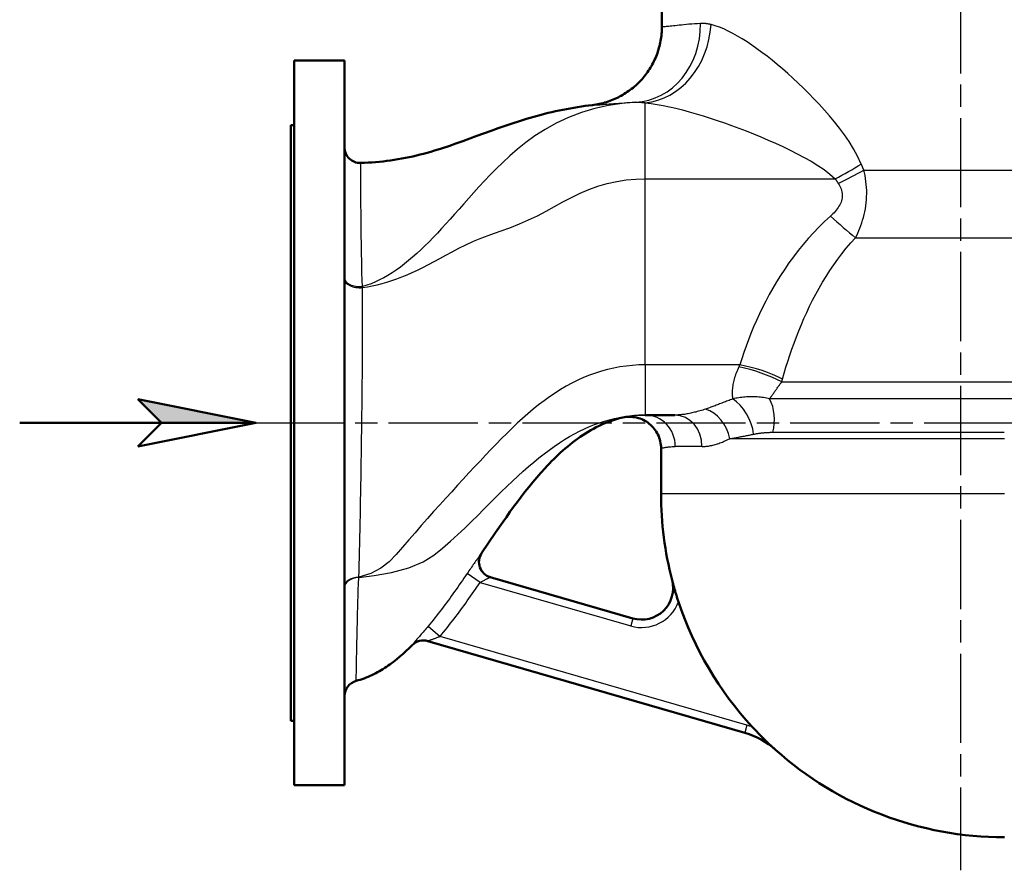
# Model space of a CAD drawing. Header units: millimetres. Extents: x 125 to 1848, y 446 to 2425.
# Tile 3 of 14: x 125 to 750, y 1267 to 1807. Entities that reach past the tile are written whole.
import ezdxf

# ---------------------------------------------------------------- set-up
doc = ezdxf.new("R2010")
doc.units = ezdxf.units.MM
doc.header["$LTSCALE"] = 10
doc.linetypes.add('CHAIN', pattern=[0.3543, 0.2362, -0.0295, 0.0591, -0.0295])
for name, color, linetype, lineweight in [('Mittellinie(DIN)', 4, 'CHAIN', 25), ('Sichtbare Kanten(DIN)', 7, 'Continuous', 50), ('Sichtbare tangentiale Kanten(DIN)', 3, 'Continuous', 25)]:
    doc.layers.add(name, color=color, linetype=linetype, lineweight=lineweight)

# ---------------------------------------------------------------- blocks, each defined once
blk = doc.blocks.new('Richtungspfeil')
at = {"layer": 'Sichtbare Kanten(DIN)'}
blk.add_hatch(color=256, dxfattribs=at).paths.add_polyline_path([(10, 0), (0, 2), (2, 0)])
for p, q in [((10, 0), (0, 2)), ((0, 2), (2, 0)), ((10, 0), (0, 2)), ((0, 2), (2, 0)), ((-10, 0), (10, 0)), ((2, 0), (0, -2)), ((0, -2), (10, 0)), ((2, 0), (10, 0))]:
    blk.add_line(p, q, dxfattribs=at)

msp = doc.modelspace()

# ---------------------------------------------------------------- linework, layer by layer
at = {"layer": 'Mittellinie(DIN)', "linetype": 'CHAIN', "ltscale": 23.990969}
for p, q in [((721.8, 2424.79), (721.8, 1267.29)), ((273.8, 1551.25), (1175.11, 1551.25))]:
    msp.add_line(p, q, dxfattribs=at)
at = {"layer": 'Sichtbare Kanten(DIN)'}
for p, q in [((532.3, 1829.25), (532.3, 1802.69)), ((298.8, 1781.25), (330.8, 1781.25)), ((298.8, 1321.25), (298.8, 1781.25)), ((330.8, 1781.25), (330.8, 1321.25)), ((296.8, 1740.25), (296.8, 1362.25)), ((296.8, 1740.25), (298.8, 1740.25)), ((521.8, 1556.25), (540.51, 1556.25)), ((531.8, 1535.15), (531.8, 1506.25)), ((513.89, 1427.2), (423.38, 1453.38)), ((383.68, 1412.81), (584.95, 1354.59)), ((296.8, 1362.25), (298.8, 1362.25)), ((298.8, 1321.25), (330.8, 1321.25))]:
    msp.add_line(p, q, dxfattribs=at)
at = {"layer": 'Sichtbare Kanten(DIN)', "flags": 128}
for points in [[(488.26, 1753.04), (489.38, 1753.19), (490.5, 1753.36), (491.62, 1753.56), (492.73, 1753.79), (493.84, 1754.04), (494.94, 1754.31), (496.04, 1754.61), (497.13, 1754.94), (498.21, 1755.29), (499.28, 1755.66), (500.34, 1756.06), (501.4, 1756.48), (502.44, 1756.92), (503.47, 1757.39), (504.49, 1757.88), (505.49, 1758.39), (506.49, 1758.93), (507.48, 1759.49), (508.45, 1760.07), (509.41, 1760.68), (510.36, 1761.31), (511.29, 1761.96), (512.21, 1762.62), (513.11, 1763.31), (514, 1764.02), (514.87, 1764.75), (515.72, 1765.5), (516.55, 1766.26), (517.37, 1767.05), (518.17, 1767.85), (518.95, 1768.67), (519.71, 1769.51), (520.45, 1770.37), (521.17, 1771.25), (521.88, 1772.14), (522.56, 1773.05), (523.23, 1773.97), (523.87, 1774.9), (524.49, 1775.86), (525.09, 1776.82), (525.66, 1777.79), (526.21, 1778.78), (526.74, 1779.78), (527.25, 1780.79), (527.73, 1781.82), (528.19, 1782.85), (528.63, 1783.9), (529.05, 1784.96), (529.44, 1786.02), (529.8, 1787.1), (530.15, 1788.18), (530.46, 1789.27), (530.76, 1790.37), (531.02, 1791.47), (531.27, 1792.58), (531.48, 1793.69), (531.67, 1794.8), (531.84, 1795.92), (531.98, 1797.04), (532.09, 1798.17), (532.18, 1799.3), (532.25, 1800.43), (532.29, 1801.56), (532.3, 1802.69)], [(341.07, 1716.26), (343.45, 1716.34), (345.82, 1716.46), (348.2, 1716.61), (350.58, 1716.79), (352.95, 1717.01), (355.32, 1717.26), (357.69, 1717.55), (360.05, 1717.86), (362.41, 1718.21), (364.77, 1718.59), (367.12, 1719), (369.46, 1719.45), (371.79, 1719.93), (374.12, 1720.43), (376.44, 1720.97), (378.75, 1721.54), (381.05, 1722.14), (383.34, 1722.77), (385.63, 1723.42), (387.91, 1724.1), (390.18, 1724.8), (392.45, 1725.52), (396.97, 1727.01), (401.47, 1728.56), (405.96, 1730.16), (414.89, 1733.43), (423.84, 1736.7), (428.32, 1738.29), (432.82, 1739.86), (437.34, 1741.37), (441.87, 1742.84), (446.42, 1744.24), (450.98, 1745.58), (453.28, 1746.21), (455.57, 1746.83), (457.87, 1747.43), (460.18, 1748), (462.49, 1748.55), (464.81, 1749.07), (467.14, 1749.57), (469.47, 1750.05), (471.81, 1750.5), (474.15, 1750.93), (476.49, 1751.34), (478.84, 1751.73), (481.19, 1752.09), (483.54, 1752.43), (485.9, 1752.75), (488.26, 1753.04)], [(507.43, 1554.66), (505.5, 1554.2), (503.58, 1553.68), (501.67, 1553.1), (499.78, 1552.46), (497.91, 1551.77), (496.06, 1551.04), (494.23, 1550.25), (492.42, 1549.41), (490.63, 1548.53), (488.87, 1547.61), (487.13, 1546.64), (485.42, 1545.64), (483.73, 1544.6), (482.06, 1543.51), (480.41, 1542.4), (478.79, 1541.25), (477.18, 1540.07), (475.6, 1538.86), (474.04, 1537.63), (472.5, 1536.36), (470.99, 1535.08), (469.49, 1533.77), (468.02, 1532.44), (466.56, 1531.09), (465.12, 1529.72), (463.7, 1528.34), (462.3, 1526.93), (460.91, 1525.51), (459.54, 1524.07), (458.19, 1522.62), (455.52, 1519.67), (452.91, 1516.67), (450.35, 1513.63), (447.84, 1510.55), (445.38, 1507.44), (442.95, 1504.3), (440.56, 1501.13), (438.2, 1497.94), (435.87, 1494.72), (433.56, 1491.49), (431.28, 1488.24), (426.77, 1481.7), (422.31, 1475.14), (417.88, 1468.55)], [(531.8, 1535.15), (531.77, 1536.26), (531.67, 1537.38), (531.52, 1538.49), (531.3, 1539.59), (531.02, 1540.68), (530.68, 1541.74), (530.28, 1542.78), (529.82, 1543.81), (529.31, 1544.8), (528.74, 1545.77), (528.12, 1546.7), (527.45, 1547.59), (526.73, 1548.45), (525.96, 1549.27), (525.15, 1550.04), (524.29, 1550.76), (523.4, 1551.44), (522.47, 1552.06), (521.51, 1552.63), (520.52, 1553.15), (519.49, 1553.61), (518.45, 1554.01), (517.38, 1554.35), (516.3, 1554.63), (515.21, 1554.85), (514.09, 1555.01), (512.98, 1555.11), (511.86, 1555.15), (510.74, 1555.12), (509.63, 1555.03), (508.52, 1554.88), (507.43, 1554.66)], [(542.87, 1437.67), (542.67, 1438.26), (542.48, 1438.85), (542.29, 1439.44), (542.1, 1440.03), (541.91, 1440.62), (541.73, 1441.2), (541.55, 1441.78), (541.37, 1442.36), (541.2, 1442.93), (541.03, 1443.5), (540.85, 1444.07), (540.69, 1444.64), (540.52, 1445.21), (540.35, 1445.78), (540.19, 1446.34), (540.03, 1446.91), (539.87, 1447.48), (539.71, 1448.05), (539.56, 1448.61), (539.4, 1449.18), (539.25, 1449.74), (539.1, 1450.31), (538.95, 1450.87), (538.8, 1451.44)], [(373.86, 1410.24), (371.96, 1408.36), (370.03, 1406.52), (368.04, 1404.72), (366.02, 1402.95), (363.95, 1401.24), (361.84, 1399.58), (359.68, 1397.99), (358.58, 1397.22), (357.47, 1396.47), (356.36, 1395.73), (355.23, 1395.02), (354.09, 1394.32), (352.94, 1393.65), (351.77, 1393), (350.6, 1392.37), (349.41, 1391.77), (348.22, 1391.19), (347.01, 1390.63), (345.79, 1390.1), (344.56, 1389.6), (343.32, 1389.13), (342.07, 1388.68), (340.8, 1388.27), (339.53, 1387.88), (338.25, 1387.53)], [(604.4, 1343.81), (603.78, 1344.38), (603.15, 1344.94), (602.53, 1345.51), (601.91, 1346.08), (601.29, 1346.66), (600.67, 1347.24), (600.06, 1347.81), (599.44, 1348.4), (598.83, 1348.98), (598.22, 1349.57), (597.61, 1350.16), (597.01, 1350.75), (596.41, 1351.35), (595.8, 1351.95), (595.18, 1352.57), (594.57, 1353.19), (593.95, 1353.82), (593.33, 1354.45), (592.71, 1355.1), (592.1, 1355.74), (591.48, 1356.38), (590.87, 1357.03), (590.27, 1357.67), (589.68, 1358.31)]]:
    msp.add_lwpolyline(points, dxfattribs=at)
at = {"layer": 'Sichtbare Kanten(DIN)'}
for centre, radius, start, end in [((340.8, 1726.26), 10, 180, 271.55314), ((749.8, 1506.25), 218, 180, 194.56183), ((426.19, 1462.98), 10, 146.13604, 253.86661), ((519.44, 1446.41), 20, 253.86661, 14.56183), ((749.8, 1506.25), 218, 198.3356, 222.73497), ((380.95, 1403.19), 10, 73.86661, 135.20792), ((340.8, 1377.86), 10, 104.76467, 180), ((571.06, 1306.56), 50, 48.16834, 73.86661), ((749.8, 1506.25), 218, 228.16834, 270)]:
    msp.add_arc(centre, radius, start, end, dxfattribs=at)
at = {"layer": 'Sichtbare tangentiale Kanten(DIN)'}
for p, q in [((521.8, 1706.2), (521.8, 1754.49)), ((660.5, 1711.77), (911.3, 1711.77)), ((521.8, 1659.57), (521.8, 1706.2)), ((521.8, 1706.2), (642.34, 1706.2)), ((655.26, 1668.74), (918.63, 1668.74)), ((521.8, 1588.12), (521.8, 1659.57)), ((342.22, 1637.14), (342.22, 1637.81)), ((521.8, 1588.12), (521.8, 1556.25)), ((581.73, 1588.12), (521.8, 1588.12)), ((608.39, 1577.25), (847.62, 1577.25)), ((802.48, 1566.55), (600.71, 1566.55)), ((602.64, 1545.31), (749.69, 1545.31)), ((749.8, 1541.25), (575.38, 1541.25)), ((557.78, 1536.25), (540.85, 1536.25)), ((749.8, 1506.25), (531.8, 1506.25)), ((417.88, 1468.55), (417.86, 1468.56)), ((339.91, 1453.06), (339.92, 1453.41)), ((416.91, 1450.04), (408.66, 1455.68)), ((416.91, 1450.04), (512.5, 1422.39)), ((513.89, 1427.2), (512.5, 1422.39)), ((383.83, 1422.21), (391.46, 1415.77)), ((586.34, 1359.39), (391.46, 1415.77)), ((373.81, 1410.25), (373.86, 1410.24)), ((586.34, 1359.39), (584.95, 1354.59))]:
    msp.add_line(p, q, dxfattribs=at)
at = {"layer": 'Sichtbare tangentiale Kanten(DIN)', "flags": 128}
for points in [[(556.89, 1804.78), (554.93, 1804.67), (553.05, 1804.54), (551.24, 1804.41), (549.51, 1804.27), (547.86, 1804.13), (546.29, 1803.98), (544.8, 1803.83), (543.38, 1803.69), (542.05, 1803.55), (540.8, 1803.41), (539.63, 1803.28), (538.55, 1803.16), (537.55, 1803.05), (536.64, 1802.96), (535.81, 1802.88), (535.07, 1802.81), (534.42, 1802.77), (533.86, 1802.74), (533.39, 1802.71), (533, 1802.69), (532.69, 1802.67), (532.48, 1802.66), (532.35, 1802.65), (532.31, 1802.65)], [(563.55, 1804.09), (563.26, 1804.16), (562.97, 1804.23), (562.68, 1804.29), (562.39, 1804.35), (562.11, 1804.4), (561.82, 1804.45), (561.54, 1804.5), (561.25, 1804.55), (560.97, 1804.59), (560.69, 1804.63), (560.41, 1804.66), (560.13, 1804.69), (559.85, 1804.72), (559.58, 1804.74), (559.3, 1804.76), (559.03, 1804.78), (558.76, 1804.79), (558.49, 1804.8), (558.22, 1804.81), (557.95, 1804.81), (557.68, 1804.81), (557.41, 1804.8), (557.15, 1804.79), (556.89, 1804.78)], [(658.93, 1715.56), (656.58, 1720.55), (653.97, 1725.3), (651.15, 1729.81), (648.17, 1734.13), (645.08, 1738.28), (641.93, 1742.27), (638.72, 1746.14), (635.46, 1749.88), (632.17, 1753.5), (628.85, 1757.01), (625.52, 1760.42), (622.19, 1763.72), (618.86, 1766.92), (615.53, 1770.02), (612.21, 1773.02), (608.9, 1775.92), (605.6, 1778.72), (602.32, 1781.42), (599.07, 1783.99), (595.86, 1786.46), (592.67, 1788.8), (589.52, 1791.02), (586.42, 1793.1), (583.35, 1795.05), (580.33, 1796.85), (577.36, 1798.5), (574.46, 1799.99), (571.61, 1801.3), (568.84, 1802.43), (566.16, 1803.36), (563.55, 1804.09)], [(515.56, 1754.79), (507.15, 1754.05), (498.49, 1752.72), (489.78, 1750.8), (481.21, 1748.29), (472.95, 1745.18), (465.2, 1741.51), (458.14, 1737.55), (451.74, 1733.42), (445.93, 1729.19), (440.64, 1724.94), (435.8, 1720.74), (431.34, 1716.63), (427.19, 1712.62), (423.31, 1708.68), (419.66, 1704.84), (416.2, 1701.08), (412.88, 1697.41), (409.69, 1693.84), (406.6, 1690.37), (403.62, 1687), (400.72, 1683.74), (397.89, 1680.59), (395.13, 1677.54), (392.42, 1674.59), (389.75, 1671.74), (387.1, 1668.97), (384.47, 1666.29), (381.85, 1663.7), (379.24, 1661.2), (376.64, 1658.79), (374.05, 1656.48), (371.45, 1654.28), (368.86, 1652.18), (366.26, 1650.19), (363.65, 1648.31), (361.03, 1646.55), (358.41, 1644.91), (355.76, 1643.39), (353.1, 1642), (350.41, 1640.74), (347.7, 1639.62), (344.97, 1638.64), (342.22, 1637.81)], [(488.35, 1753.01), (488.4, 1753.02), (488.57, 1753.03), (488.85, 1753.04), (489.24, 1753.06), (489.74, 1753.09), (490.36, 1753.12), (491.09, 1753.15), (491.93, 1753.19), (492.86, 1753.25), (493.89, 1753.33), (495.01, 1753.41), (496.21, 1753.51), (497.49, 1753.61), (498.84, 1753.72), (500.27, 1753.84), (501.76, 1753.96), (503.32, 1754.08), (504.93, 1754.2), (506.6, 1754.32), (508.32, 1754.43), (510.08, 1754.55), (511.89, 1754.65), (513.73, 1754.75), (515.61, 1754.83)], [(515.61, 1754.83), (515.85, 1754.84), (516.09, 1754.85), (516.34, 1754.85), (516.59, 1754.86), (516.84, 1754.86), (517.09, 1754.86), (517.34, 1754.85), (517.59, 1754.85), (517.84, 1754.84), (518.1, 1754.83), (518.36, 1754.82), (518.61, 1754.81), (518.87, 1754.79), (519.13, 1754.78), (519.39, 1754.76), (519.66, 1754.74), (519.92, 1754.71), (520.18, 1754.69), (520.45, 1754.66), (520.72, 1754.63), (520.99, 1754.6), (521.26, 1754.56), (521.53, 1754.53), (521.8, 1754.49)], [(521.8, 1754.49), (525.45, 1754.04), (529.23, 1753.46), (533.13, 1752.75), (537.14, 1751.92), (541.26, 1750.97), (545.45, 1749.92), (549.72, 1748.77), (554.06, 1747.53), (558.46, 1746.19), (562.91, 1744.78), (567.42, 1743.28), (571.98, 1741.71), (576.58, 1740.06), (581.2, 1738.34), (585.84, 1736.56), (590.5, 1734.7), (595.16, 1732.79), (599.82, 1730.8), (604.48, 1728.74), (609.12, 1726.62), (613.72, 1724.41), (618.26, 1722.13), (622.72, 1719.77), (627.09, 1717.31), (631.32, 1714.74), (635.33, 1712.05), (639.04, 1709.21), (642.34, 1706.2)], [(342.22, 1637.81), (342.06, 1642.08), (341.92, 1646.26), (341.81, 1650.36), (341.71, 1654.36), (341.63, 1658.27), (341.57, 1662.08), (341.51, 1665.78), (341.47, 1669.39), (341.43, 1672.88), (341.39, 1676.26), (341.36, 1679.52), (341.33, 1682.67), (341.3, 1685.68), (341.27, 1688.57), (341.24, 1691.33), (341.22, 1693.95), (341.2, 1696.44), (341.18, 1698.79), (341.17, 1701), (341.15, 1703.07), (341.14, 1705), (341.13, 1706.78), (341.12, 1708.42), (341.11, 1709.9), (341.1, 1711.23), (341.09, 1712.41), (341.09, 1713.43), (341.08, 1714.29), (341.08, 1715), (341.07, 1715.55), (341.07, 1715.95), (341.07, 1716.18), (341.07, 1716.26)], [(660.5, 1711.77), (660.44, 1711.93), (660.37, 1712.09), (660.31, 1712.25), (660.24, 1712.41), (660.18, 1712.57), (660.12, 1712.72), (660.05, 1712.88), (659.99, 1713.04), (659.92, 1713.2), (659.86, 1713.36), (659.79, 1713.52), (659.72, 1713.67), (659.66, 1713.83), (659.59, 1713.99), (659.53, 1714.15), (659.46, 1714.3), (659.39, 1714.46), (659.33, 1714.62), (659.26, 1714.78), (659.2, 1714.93), (659.13, 1715.09), (659.06, 1715.25), (659, 1715.4), (658.93, 1715.56)], [(655.26, 1668.74), (655.98, 1670.23), (656.68, 1671.75), (657.36, 1673.31), (658.01, 1674.9), (658.62, 1676.54), (659.21, 1678.2), (659.75, 1679.91), (660.26, 1681.66), (660.72, 1683.46), (661.13, 1685.29), (661.49, 1687.16), (661.79, 1689.06), (662.03, 1690.97), (662.2, 1692.91), (662.31, 1694.86), (662.35, 1696.83), (662.33, 1698.79), (662.23, 1700.73), (662.08, 1702.64), (661.87, 1704.53), (661.6, 1706.39), (661.28, 1708.21), (660.91, 1710.01), (660.5, 1711.77)], [(342.23, 1637.14), (345.34, 1637.64), (348.44, 1638.23), (351.54, 1638.92), (354.64, 1639.7), (357.77, 1640.58), (360.91, 1641.57), (364.08, 1642.67), (367.29, 1643.89), (370.54, 1645.21), (373.83, 1646.66), (377.19, 1648.23), (380.61, 1649.92), (384.11, 1651.73), (387.7, 1653.65), (391.39, 1655.66), (395.21, 1657.76), (399.19, 1659.92), (403.38, 1662.14), (407.9, 1664.36), (412.8, 1666.56), (418.06, 1668.74), (423.7, 1670.89), (429.69, 1673), (435.84, 1675.17), (441.83, 1677.53), (447.66, 1680.08), (453.31, 1682.79), (458.8, 1685.65), (464.15, 1688.61), (469.5, 1691.56), (474.89, 1694.41), (480.36, 1697.09), (485.96, 1699.52), (491.72, 1701.61), (497.63, 1703.3), (503.64, 1704.59), (509.7, 1705.49), (515.77, 1706.03), (521.8, 1706.2)], [(644.33, 1703.23), (644.85, 1702.39), (645.32, 1701.52), (645.74, 1700.64), (646.09, 1699.75), (646.39, 1698.84), (646.61, 1697.92), (646.77, 1696.98), (646.84, 1696.04), (646.84, 1695.09), (646.76, 1694.15), (646.6, 1693.22), (646.36, 1692.3), (646.06, 1691.38), (645.68, 1690.48), (645.24, 1689.6), (644.75, 1688.74), (644.2, 1687.89), (643.61, 1687.07), (642.98, 1686.26), (642.31, 1685.48), (641.6, 1684.71), (640.87, 1683.96), (640.1, 1683.23), (639.31, 1682.51)], [(642.34, 1706.2), (642.42, 1706.08), (642.51, 1705.96), (642.59, 1705.83), (642.68, 1705.71), (642.76, 1705.59), (642.85, 1705.46), (642.93, 1705.34), (643.01, 1705.22), (643.1, 1705.09), (643.18, 1704.97), (643.26, 1704.85), (643.35, 1704.72), (643.43, 1704.6), (643.51, 1704.48), (643.59, 1704.35), (643.68, 1704.23), (643.76, 1704.11), (643.84, 1703.98), (643.92, 1703.86), (644, 1703.73), (644.09, 1703.61), (644.17, 1703.48), (644.25, 1703.36), (644.33, 1703.23)], [(639.31, 1682.51), (635.57, 1679.08), (631.96, 1675.55), (628.48, 1671.93), (625.14, 1668.22), (621.92, 1664.45), (618.82, 1660.61), (615.85, 1656.73), (613.01, 1652.79), (610.28, 1648.83), (607.67, 1644.83), (605.17, 1640.8), (602.78, 1636.76), (600.5, 1632.69), (598.32, 1628.6), (596.23, 1624.51), (594.24, 1620.4), (592.35, 1616.29), (590.55, 1612.19), (588.85, 1608.11), (587.24, 1604.05), (585.73, 1600.01), (584.3, 1596.01), (582.97, 1592.04), (581.73, 1588.12)], [(608.91, 1579.05), (609.96, 1582.78), (611.08, 1586.55), (612.27, 1590.35), (613.52, 1594.19), (614.84, 1598.05), (616.23, 1601.93), (617.7, 1605.82), (619.24, 1609.72), (620.85, 1613.63), (622.53, 1617.52), (624.28, 1621.4), (626.12, 1625.27), (628.03, 1629.11), (630.03, 1632.94), (632.12, 1636.73), (634.29, 1640.5), (636.56, 1644.24), (638.93, 1647.94), (641.39, 1651.58), (643.96, 1655.17), (646.63, 1658.68), (649.4, 1662.13), (652.28, 1665.48), (655.26, 1668.74)], [(339.92, 1453.41), (340.05, 1457.41), (340.18, 1461.52), (340.3, 1465.72), (340.41, 1470.02), (340.52, 1474.39), (340.62, 1478.85), (340.72, 1483.38), (340.81, 1487.97), (340.9, 1492.62), (340.99, 1497.32), (341.07, 1502.07), (341.15, 1506.86), (341.23, 1511.7), (341.31, 1516.57), (341.38, 1521.49), (341.46, 1526.44), (341.53, 1531.43), (341.6, 1536.45), (341.67, 1541.48), (341.74, 1546.52), (341.8, 1551.56), (341.87, 1556.6), (341.93, 1561.62), (341.99, 1566.63), (342.04, 1571.61), (342.1, 1576.58), (342.15, 1581.52), (342.19, 1586.43), (342.23, 1591.32), (342.27, 1596.16), (342.3, 1600.95), (342.32, 1605.7), (342.34, 1610.39), (342.34, 1615.02), (342.34, 1619.6), (342.33, 1624.1), (342.31, 1628.54), (342.27, 1632.88), (342.22, 1637.14)], [(521.8, 1588.12), (517.75, 1588.04), (513.72, 1587.79), (509.71, 1587.38), (505.72, 1586.81), (501.77, 1586.07), (497.84, 1585.18), (493.96, 1584.12), (490.12, 1582.9), (486.33, 1581.53), (482.58, 1579.99), (478.89, 1578.31), (475.23, 1576.49), (471.62, 1574.52), (468.05, 1572.41), (464.51, 1570.17), (461, 1567.79), (457.52, 1565.29), (454.07, 1562.66), (450.65, 1559.91), (447.26, 1557.06), (443.88, 1554.1), (440.52, 1551.03), (437.17, 1547.88), (433.82, 1544.62), (430.46, 1541.28), (427.09, 1537.85), (423.7, 1534.34), (420.29, 1530.75), (416.85, 1527.08), (413.36, 1523.34), (409.82, 1519.52), (406.23, 1515.62), (402.57, 1511.65), (398.85, 1507.6), (395.07, 1503.47), (391.24, 1499.25), (387.36, 1494.96), (383.45, 1490.59), (379.52, 1486.14), (375.57, 1481.59), (371.64, 1476.96), (367.66, 1472.3), (363.52, 1467.68), (359.13, 1463.16), (353.98, 1459.02), (347.59, 1455.67), (339.93, 1453.42)], [(581.73, 1588.12), (581.7, 1588.06), (581.68, 1588.01), (581.65, 1587.95), (581.63, 1587.9), (581.6, 1587.84), (581.58, 1587.79), (581.55, 1587.73), (581.53, 1587.67), (581.5, 1587.62), (581.48, 1587.56), (581.45, 1587.51), (581.43, 1587.45), (581.4, 1587.4), (581.38, 1587.34), (581.35, 1587.29), (581.33, 1587.23), (581.3, 1587.18), (581.28, 1587.12), (581.25, 1587.07), (581.22, 1587.01), (581.2, 1586.96), (581.17, 1586.9), (581.15, 1586.85), (581.12, 1586.79)], [(581.12, 1586.79), (580.67, 1585.81), (580.24, 1584.83), (579.84, 1583.85), (579.46, 1582.89), (579.12, 1581.93), (578.79, 1580.99), (578.5, 1580.05), (578.23, 1579.13), (577.99, 1578.22), (577.78, 1577.32), (577.59, 1576.44), (577.43, 1575.57), (577.29, 1574.72), (577.17, 1573.88), (577.08, 1573.06), (577.01, 1572.26), (576.97, 1571.47), (576.95, 1570.71), (576.95, 1569.95), (576.98, 1569.22), (577.02, 1568.5), (577.09, 1567.81), (577.18, 1567.12), (577.29, 1566.46)], [(600.71, 1566.55), (600.98, 1566.94), (601.26, 1567.33), (601.54, 1567.73), (601.83, 1568.13), (602.11, 1568.54), (602.41, 1568.96), (602.7, 1569.38), (603, 1569.81), (603.31, 1570.24), (603.62, 1570.68), (603.93, 1571.12), (604.24, 1571.57), (604.57, 1572.02), (604.89, 1572.48), (605.22, 1572.94), (605.56, 1573.41), (605.89, 1573.87), (606.24, 1574.35), (606.58, 1574.82), (606.94, 1575.3), (607.29, 1575.79), (607.66, 1576.27), (608.02, 1576.76), (608.39, 1577.25)], [(608.39, 1577.25), (608.42, 1577.32), (608.44, 1577.4), (608.46, 1577.47), (608.48, 1577.55), (608.5, 1577.62), (608.53, 1577.7), (608.55, 1577.77), (608.57, 1577.85), (608.59, 1577.92), (608.61, 1578), (608.63, 1578.07), (608.66, 1578.15), (608.68, 1578.22), (608.7, 1578.3), (608.72, 1578.37), (608.74, 1578.45), (608.76, 1578.52), (608.78, 1578.6), (608.81, 1578.68), (608.83, 1578.75), (608.85, 1578.83), (608.87, 1578.9), (608.89, 1578.98), (608.91, 1579.05)], [(577.29, 1566.45), (576.5, 1566.16), (575.73, 1565.86), (574.95, 1565.57), (574.18, 1565.27), (573.42, 1564.98), (572.66, 1564.69), (571.91, 1564.4), (571.17, 1564.12), (570.43, 1563.83), (569.69, 1563.55), (568.96, 1563.27), (568.24, 1563), (567.52, 1562.73), (566.81, 1562.46), (566.1, 1562.19), (565.4, 1561.93), (564.7, 1561.67), (564.01, 1561.42), (563.32, 1561.17), (562.64, 1560.93), (561.97, 1560.69), (561.3, 1560.45), (560.63, 1560.22), (559.97, 1560)], [(600.71, 1566.55), (599.74, 1566.77), (598.77, 1566.97), (597.8, 1567.15), (596.82, 1567.31), (595.84, 1567.45), (594.86, 1567.57), (593.88, 1567.67), (592.89, 1567.75), (591.91, 1567.81), (590.92, 1567.85), (589.93, 1567.87), (588.95, 1567.87), (587.96, 1567.85), (586.98, 1567.82), (586, 1567.77), (585.01, 1567.69), (584.04, 1567.6), (583.06, 1567.49), (582.09, 1567.36), (581.12, 1567.22), (580.15, 1567.05), (579.19, 1566.87), (578.24, 1566.67), (577.29, 1566.45)], [(559.97, 1560), (559.1, 1559.71), (558.23, 1559.43), (557.36, 1559.16), (556.5, 1558.9), (555.64, 1558.65), (554.79, 1558.42), (553.94, 1558.19), (553.1, 1557.98), (552.26, 1557.77), (551.43, 1557.58), (550.6, 1557.4), (549.78, 1557.24), (548.97, 1557.08), (548.16, 1556.94), (547.36, 1556.81), (546.57, 1556.69), (545.79, 1556.59), (545.01, 1556.5), (544.24, 1556.42), (543.48, 1556.36), (542.73, 1556.31), (541.99, 1556.28), (541.25, 1556.25), (540.52, 1556.25)], [(339.89, 1453.06), (349.68, 1454.4), (360.67, 1456.32), (371.74, 1459.24), (380.69, 1463.12), (387.57, 1467.37), (393.12, 1471.78), (398.08, 1476.13), (402.81, 1480.36), (407.25, 1484.52), (411.46, 1488.6), (415.48, 1492.59), (419.33, 1496.47), (423.08, 1500.26), (426.74, 1503.93), (430.35, 1507.49), (433.89, 1510.93), (437.37, 1514.25), (440.81, 1517.46), (444.21, 1520.54), (447.58, 1523.5), (450.91, 1526.34), (454.22, 1529.04), (457.5, 1531.62), (460.77, 1534.06), (464.02, 1536.38), (467.25, 1538.57), (470.47, 1540.63), (473.68, 1542.55), (476.87, 1544.34), (480.04, 1546), (483.21, 1547.52), (486.37, 1548.92), (489.53, 1550.2), (492.7, 1551.35), (495.87, 1552.38), (499.05, 1553.29), (502.25, 1554.07), (505.46, 1554.74), (508.69, 1555.28), (511.94, 1555.71), (515.21, 1556.01), (518.49, 1556.19), (521.8, 1556.25)], [(521.8, 1556.25), (520.7, 1556.24), (519.63, 1556.22), (518.6, 1556.18), (517.61, 1556.13), (516.65, 1556.06), (515.74, 1555.99), (514.87, 1555.91), (514.04, 1555.82), (513.26, 1555.72), (512.52, 1555.62), (511.83, 1555.52), (511.18, 1555.42), (510.59, 1555.32), (510.04, 1555.22), (509.55, 1555.12), (509.1, 1555.03), (508.71, 1554.95), (508.37, 1554.89), (508.09, 1554.83), (507.85, 1554.78), (507.67, 1554.74), (507.54, 1554.71), (507.46, 1554.69), (507.43, 1554.69)], [(575.38, 1541.25), (575.98, 1541.35), (576.58, 1541.45), (577.18, 1541.55), (577.79, 1541.66), (578.4, 1541.77), (579.01, 1541.88), (579.62, 1541.99), (580.24, 1542.11), (580.86, 1542.22), (581.49, 1542.34), (582.12, 1542.46), (582.75, 1542.58), (583.38, 1542.7), (584.02, 1542.83), (584.66, 1542.95), (585.3, 1543.08), (585.95, 1543.2), (586.6, 1543.33), (587.25, 1543.46), (587.9, 1543.59), (588.56, 1543.72), (589.22, 1543.85), (589.89, 1543.99), (590.55, 1544.12)], [(590.55, 1544.12), (591.02, 1544.21), (591.5, 1544.3), (591.98, 1544.38), (592.46, 1544.46), (592.95, 1544.54), (593.44, 1544.62), (593.93, 1544.69), (594.43, 1544.75), (594.93, 1544.82), (595.44, 1544.88), (595.94, 1544.94), (596.45, 1544.99), (596.96, 1545.04), (597.48, 1545.08), (597.99, 1545.12), (598.51, 1545.16), (599.03, 1545.19), (599.56, 1545.22), (600.08, 1545.25), (600.61, 1545.27), (601.13, 1545.29), (601.66, 1545.3), (602.19, 1545.3), (602.72, 1545.31)], [(557.79, 1536.25), (558.44, 1536.26), (559.11, 1536.28), (559.78, 1536.33), (560.46, 1536.4), (561.15, 1536.48), (561.85, 1536.58), (562.55, 1536.71), (563.26, 1536.84), (563.97, 1537), (564.7, 1537.17), (565.43, 1537.36), (566.16, 1537.57), (566.91, 1537.79), (567.65, 1538.03), (568.41, 1538.28), (569.17, 1538.55), (569.93, 1538.84), (570.7, 1539.14), (571.47, 1539.46), (572.24, 1539.79), (573.02, 1540.13), (573.81, 1540.49), (574.59, 1540.86), (575.38, 1541.25)], [(531.8, 1535.16), (531.81, 1535.17), (531.86, 1535.18), (531.94, 1535.2), (532.05, 1535.22), (532.19, 1535.26), (532.37, 1535.3), (532.57, 1535.35), (532.81, 1535.4), (533.08, 1535.46), (533.38, 1535.53), (533.71, 1535.59), (534.07, 1535.66), (534.47, 1535.73), (534.89, 1535.81), (535.35, 1535.88), (535.84, 1535.94), (536.36, 1536), (536.91, 1536.06), (537.49, 1536.12), (538.1, 1536.16), (538.74, 1536.2), (539.41, 1536.22), (540.12, 1536.24), (540.85, 1536.25)], [(417.86, 1468.56), (417.83, 1468.53), (417.75, 1468.45), (417.64, 1468.3), (417.49, 1468.11), (417.29, 1467.85), (417.06, 1467.55), (416.8, 1467.19), (416.5, 1466.78), (416.16, 1466.33), (415.79, 1465.82), (415.4, 1465.28), (414.98, 1464.69), (414.53, 1464.07), (414.07, 1463.42), (413.58, 1462.74), (413.07, 1462.02), (412.55, 1461.29), (412.02, 1460.53), (411.48, 1459.75), (410.92, 1458.96), (410.36, 1458.15), (409.8, 1457.33), (409.23, 1456.51), (408.66, 1455.68)], [(338.25, 1387.53), (338.25, 1387.61), (338.26, 1387.84), (338.26, 1388.24), (338.27, 1388.79), (338.28, 1389.5), (338.3, 1390.36), (338.31, 1391.38), (338.33, 1392.54), (338.36, 1393.86), (338.38, 1395.33), (338.41, 1396.96), (338.44, 1398.73), (338.48, 1400.65), (338.52, 1402.71), (338.56, 1404.92), (338.61, 1407.26), (338.66, 1409.74), (338.71, 1412.36), (338.77, 1415.1), (338.83, 1417.98), (338.89, 1420.98), (338.96, 1424.11), (339.04, 1427.35), (339.13, 1430.71), (339.23, 1434.18), (339.34, 1437.75), (339.46, 1441.43), (339.59, 1445.21), (339.74, 1449.09), (339.91, 1453.06)], [(408.66, 1455.68), (407.67, 1454.23), (406.67, 1452.78), (405.67, 1451.33), (404.67, 1449.88), (403.66, 1448.44), (402.66, 1447.01), (401.65, 1445.57), (400.64, 1444.15), (399.62, 1442.72), (398.6, 1441.31), (397.58, 1439.89), (396.55, 1438.49), (395.52, 1437.09), (394.49, 1435.7), (393.45, 1434.31), (392.4, 1432.93), (391.35, 1431.56), (390.3, 1430.2), (389.24, 1428.84), (388.17, 1427.49), (387.1, 1426.16), (386.02, 1424.83), (384.93, 1423.51), (383.83, 1422.21)], [(416.91, 1450.04), (417.3, 1450.26), (417.7, 1450.48), (418.09, 1450.7), (418.48, 1450.91), (418.87, 1451.12), (419.25, 1451.32), (419.62, 1451.52), (419.99, 1451.71), (420.34, 1451.89), (420.68, 1452.07), (421.01, 1452.24), (421.33, 1452.4), (421.62, 1452.55), (421.9, 1452.69), (422.16, 1452.82), (422.4, 1452.94), (422.61, 1453.04), (422.8, 1453.13), (422.97, 1453.21), (423.11, 1453.27), (423.22, 1453.32), (423.3, 1453.35), (423.35, 1453.37), (423.38, 1453.38)], [(391.46, 1415.77), (392.6, 1417.13), (393.73, 1418.5), (394.86, 1419.88), (395.97, 1421.27), (397.08, 1422.66), (398.17, 1424.06), (399.26, 1425.47), (400.34, 1426.88), (401.42, 1428.3), (402.49, 1429.72), (403.55, 1431.15), (404.61, 1432.58), (405.66, 1434.02), (406.7, 1435.46), (407.74, 1436.91), (408.77, 1438.36), (409.8, 1439.81), (410.83, 1441.26), (411.85, 1442.72), (412.87, 1444.18), (413.88, 1445.65), (414.89, 1447.11), (415.9, 1448.58), (416.91, 1450.04)], [(383.83, 1422.21), (383.2, 1421.46), (382.57, 1420.71), (381.94, 1419.96), (381.31, 1419.23), (380.7, 1418.5), (380.09, 1417.79), (379.5, 1417.1), (378.93, 1416.42), (378.37, 1415.77), (377.83, 1415.14), (377.32, 1414.53), (376.83, 1413.95), (376.37, 1413.41), (375.93, 1412.9), (375.53, 1412.43), (375.17, 1411.99), (374.85, 1411.6), (374.56, 1411.26), (374.32, 1410.97), (374.13, 1410.72), (373.98, 1410.52), (373.87, 1410.38), (373.82, 1410.29), (373.81, 1410.25)], [(383.68, 1412.81), (383.68, 1412.82), (383.72, 1412.85), (383.79, 1412.89), (383.91, 1412.94), (384.06, 1413), (384.25, 1413.08), (384.47, 1413.16), (384.72, 1413.26), (385, 1413.37), (385.31, 1413.48), (385.65, 1413.61), (386.01, 1413.74), (386.4, 1413.89), (386.8, 1414.04), (387.22, 1414.19), (387.65, 1414.35), (388.1, 1414.52), (388.56, 1414.69), (389.03, 1414.86), (389.5, 1415.04), (389.99, 1415.22), (390.48, 1415.4), (390.97, 1415.58), (391.46, 1415.77)]]:
    msp.add_lwpolyline(points, dxfattribs=at)
at = {"layer": 'Sichtbare tangentiale Kanten(DIN)'}
for centre, radius, start, end in [((519.44, 1446.41), 25, 253.86661, 339.53741), ((571.06, 1306.56), 55, 70.21177, 73.86661)]:
    msp.add_arc(centre, radius, start, end, dxfattribs=at)
for centre, major_axis, ratio, start_param, end_param in [((513.37, 1804.78), (2.15, -49.95), 0.870057, 0.001928, 1.533372), ((521.8, 1804.09), (-9.48, -49.09), 0.830402, 0.228442, 1.729768), ((642.34, 1715.56), (43.96, 23.82), 0.165237, 4.623098, 5.008398), ((644.33, 1711.77), (-44.6, -22.6), 0.152721, 1.493553, 1.863489), ((639.31, 1685.29), (37.49, -33.09), 0.041697, 4.749175, 5.188338), ((340.8, 1643.2), (-10, 0), 0.544206, 0, 1.713236), ((340.8, 1642.42), (-10, 0), 0.532962, 0, 1.713422), ((581.73, 1564.68), (48.61, -11.71), 0.458557, 1.091459, 1.680825), ((581.12, 1562.25), (48.41, -12.51), 0.47892, 1.100597, 1.693942), ((577.29, 1549.86), (9, -17.86), 0.55646, 0.982659, 2.40538), ((591.21, 1553.42), (0, -20), 0.629598, 1.152931, 2.286984), ((559.97, 1541.25), (8.19, -18.25), 0.740899, 1.249764, 2.596928), ((521.8, 1536.25), (0, 20), 0.952381, 4.712389, 6.283185), ((540.51, 1536.25), (0, 20), 0.863273, 4.712389, 6.283185), ((426.16, 1462.98), (-2.78, -9.61), 0.999939, 4.402765, 6.283185), ((340.8, 1447.31), (-10, 0), 0.612384, 4.799998, 6.283185), ((340.8, 1446.91), (-10, 0), 0.617335, 4.801777, 6.283185), ((380.9, 1403.21), (2.78, 9.61), 0.999769, 0, 1.070114)]:
    msp.add_ellipse(centre, major_axis=major_axis, ratio=ratio, start_param=start_param, end_param=end_param, dxfattribs=at)

# ---------------------------------------------------------------- block references
at = {"xscale": 7.5, "yscale": 7.5, "zscale": 7.5}
msp.add_blockref('Richtungspfeil', (199.59, 1551.26), dxfattribs=at)

doc.saveas('drawing.dxf')
